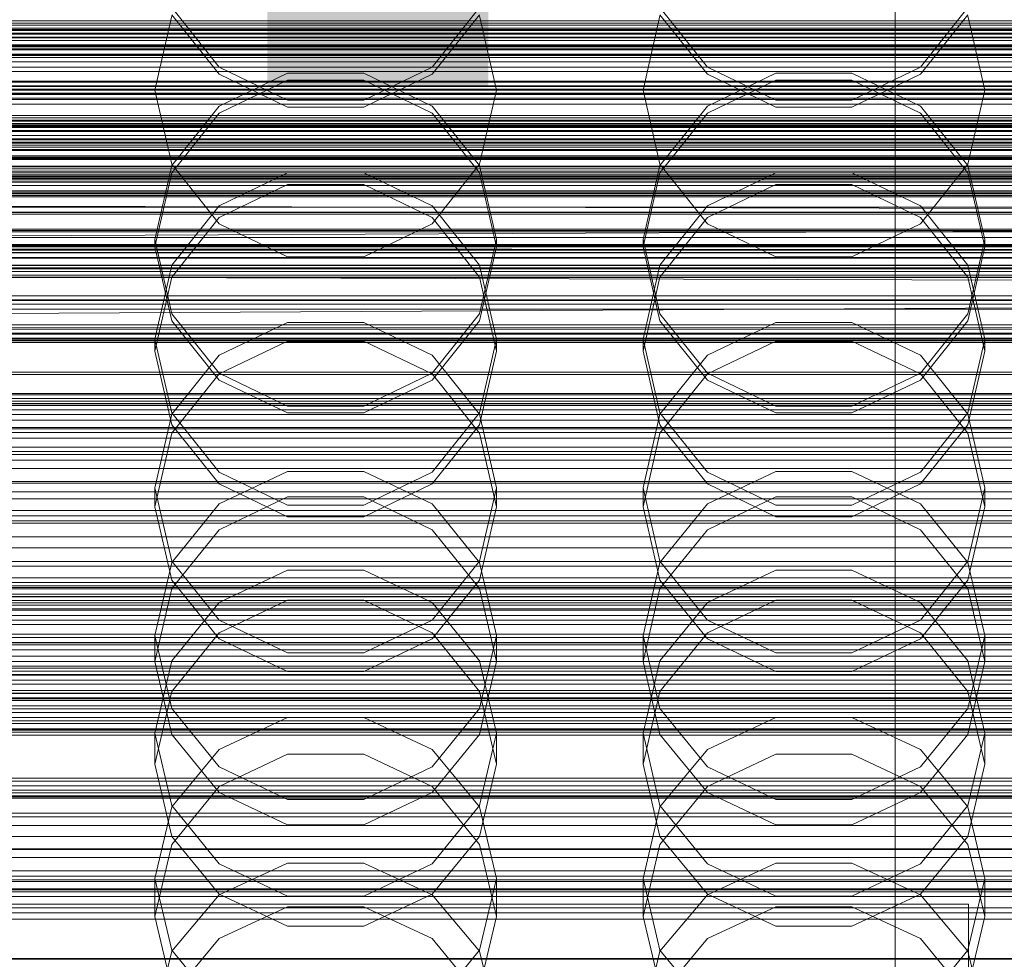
# Model space of a CAD drawing. Header units: millimetres. Extents: x -3490 to 61924, y -72580 to 6847.
# Tile 205 of 256: x -108 to 13, y -34382 to -34266. Entities that reach past the tile are written whole.
import ezdxf

# ---------------------------------------------------------------- set-up
doc = ezdxf.new("R2010")
doc.units = ezdxf.units.MM
for name, color, linetype, lineweight in [('COTAS_O', 1, 'Continuous', 0), ('COTAS_P', 1, 'Continuous', 0), ('frontal_briquetadora', 7, 'Continuous', 0), ('frontal_C01', 7, 'Continuous', 0), ('frontal_C02', 7, 'Continuous', 0), ('frontal_C03', 7, 'Continuous', 0), ('frontal_mezcladora', 7, 'Continuous', 0), ('frontal_secador', 7, 'Continuous', 0), ('frontal_tolva', 7, 'Continuous', 0)]:
    doc.layers.add(name, color=color, linetype=linetype, lineweight=lineweight)
doc.dimstyles.new('R19_100', dxfattribs={"dimtxt": 250, "dimasz": 150, "dimexe": 150, "dimexo": 80, "dimgap": 100, "dimtad": 1, "dimtih": 1, "dimtoh": 1, "dimdsep": 46, "dimcen": 0.09, "dimadec": 0, "dimazin": 0, "dimtfac": 1, "dimtdec": 4, "dimtofl": 0, "dimtmove": 0, "dimatfit": 3, "dimfxl": 1, "dimtolj": 1, "dimtzin": 0, "dimarcsym": 0})

# ---------------------------------------------------------------- blocks, each defined once
blk = doc.blocks.new('DIM_R29_52')
at = {"layer": 'COTAS_P'}
for p, q in [((-1750, -34600), (-1600, -34555)), ((2600, -34600), (2450, -34555)), ((-1750, -35500), (-1750, -34600)), ((-1750, -34600), (2600, -34600)), ((-1750, -34600), (-1600, -34645)), ((2600, -34600), (2450, -34645)), ((2600, -35500), (2600, -34600))]:
    blk.add_line(p, q, dxfattribs=at)
blk.add_text('4350 P', height=250, dxfattribs=at).set_placement((425, -34500))
blk = doc.blocks.new('DIM_R29_57')
at = {"layer": 'COTAS_O'}
for p, q in [((-1725, -33700), (-1575, -33655)), ((1725, -33700), (1575, -33655)), ((-1725, -34400), (-1725, -33700)), ((-1725, -33700), (1725, -33700)), ((-1725, -33700), (-1575, -33745)), ((1725, -33700), (1575, -33745)), ((1725, -34400), (1725, -33700))]:
    blk.add_line(p, q, dxfattribs=at)
blk.add_text('3450 O', height=250, dxfattribs=at).set_placement((0, -33600))
blk = doc.blocks.new('DIM_R29_58')
at = {"layer": 'COTAS_P'}
for p, q in [((-150, -32300), (550, -32300)), ((550, -32300), (505, -32450)), ((550, -34900), (550, -32300)), ((550, -32300), (595, -32450)), ((550, -34900), (505, -34750)), ((550, -34900), (595, -34750)), ((-150, -34900), (550, -34900))]:
    blk.add_line(p, q, dxfattribs=at)
blk.add_text('2600 P', height=250, rotation=90, dxfattribs=at).set_placement((450, -33600))
blk = doc.blocks.new('DIM_R29_60')
at = {"layer": 'COTAS_O'}
for p, q in [((-650, -33700), (50, -33700)), ((50, -33700), (5, -33850)), ((50, -34900), (50, -33700)), ((50, -33700), (95, -33850)), ((50, -34900), (5, -34750)), ((50, -34900), (95, -34750)), ((-650, -34900), (50, -34900))]:
    blk.add_line(p, q, dxfattribs=at)
blk.add_text('1200 O', height=250, rotation=90, dxfattribs=at).set_placement((-50, -34300))
blk = doc.blocks.new('DIM_R29_61')
at = {"layer": 'COTAS_O'}
for p, q in [((-650, -34200), (-500, -34155)), ((650, -34200), (500, -34155)), ((-650, -34900), (-650, -34200)), ((-650, -34200), (650, -34200)), ((-650, -34200), (-500, -34245)), ((650, -34200), (500, -34245)), ((650, -34900), (650, -34200))]:
    blk.add_line(p, q, dxfattribs=at)
blk.add_text('1300 O', height=250, dxfattribs=at).set_placement((0, -34100))
blk = doc.blocks.new('DIM_R29_66')
at = {"layer": 'COTAS_P'}
for p, q in [((-305, -34680), (395, -34680)), ((395, -34680), (350, -34830)), ((395, -36000), (395, -34680)), ((395, -34680), (440, -34830)), ((395, -36000), (350, -35850)), ((395, -36000), (440, -35850)), ((-305, -36000), (395, -36000))]:
    blk.add_line(p, q, dxfattribs=at)
blk.add_text('1320 P', height=250, rotation=90, dxfattribs=at).set_placement((295, -35340))

msp = doc.modelspace()

# ---------------------------------------------------------------- linework, layer by layer
at = {"layer": 'frontal_briquetadora'}
for p, q in [((-88.92, -34264.86), (-83.094, -34272.168)), ((-56.906, -34272.168), (-51.08, -34264.86)), ((-28.92, -34264.86), (-23.094, -34272.168)), ((3.094, -34272.168), (8.92, -34264.86)), ((-88.92, -34265.888), (-91, -34275)), ((-83.093, -34273.035), (-88.92, -34265.737)), ((-51.08, -34265.737), (-56.907, -34273.035)), ((-49, -34275), (-51.08, -34265.888)), ((-28.92, -34265.888), (-31, -34275)), ((-23.093, -34273.035), (-28.92, -34265.737)), ((8.92, -34265.737), (3.093, -34273.035)), ((11, -34275), (8.92, -34265.888)), ((200, -34268.884), (-160, -34268.884)), ((-83.094, -34272.168), (-74.674, -34276.228)), ((-65.326, -34276.228), (-56.906, -34272.168)), ((-23.094, -34272.168), (-14.674, -34276.228)), ((-5.326, -34276.228), (3.094, -34272.168)), ((-74.673, -34272.915), (-83.093, -34276.965)), ((-74.673, -34277.085), (-83.093, -34273.035)), ((-65.327, -34272.915), (-74.673, -34272.915)), ((-56.907, -34276.965), (-65.327, -34272.915)), ((-56.907, -34273.035), (-65.327, -34277.085)), ((-14.673, -34272.915), (-23.093, -34276.965)), ((-14.673, -34277.085), (-23.093, -34273.035)), ((-5.327, -34272.915), (-14.673, -34272.915)), ((3.093, -34276.965), (-5.327, -34272.915)), ((3.093, -34273.035), (-5.327, -34277.085)), ((-83.094, -34277.832), (-74.674, -34273.772)), ((-74.674, -34273.772), (-65.326, -34273.772)), ((-65.326, -34273.772), (-56.906, -34277.832)), ((-23.094, -34277.832), (-14.674, -34273.772)), ((-14.674, -34273.772), (-5.326, -34273.772)), ((-5.326, -34273.772), (3.094, -34277.832)), ((200, -34275), (-160, -34275)), ((-91, -34275), (-109, -34275)), ((-88.92, -34284.112), (-91, -34275)), ((-49, -34275), (-51.08, -34284.112)), ((-31, -34275), (-49, -34275)), ((-28.92, -34284.112), (-31, -34275)), ((11, -34275), (8.92, -34284.112)), ((29, -34275), (11, -34275)), ((-83.093, -34276.965), (-88.92, -34284.263)), ((-74.674, -34276.228), (-65.326, -34276.228)), ((-65.327, -34277.085), (-74.673, -34277.085)), ((-51.08, -34284.263), (-56.907, -34276.965)), ((-23.093, -34276.965), (-28.92, -34284.263)), ((-14.674, -34276.228), (-5.326, -34276.228)), ((-5.327, -34277.085), (-14.673, -34277.085)), ((8.92, -34284.263), (3.093, -34276.965)), ((-88.92, -34285.14), (-83.094, -34277.832)), ((-56.906, -34277.832), (-51.08, -34285.14)), ((-28.92, -34285.14), (-23.094, -34277.832)), ((3.094, -34277.832), (8.92, -34285.14)), ((200, -34281.116), (-160, -34281.116)), ((-88.92, -34284.263), (-91, -34293.364)), ((-83.094, -34291.418), (-88.92, -34284.112)), ((-51.08, -34284.112), (-56.906, -34291.418)), ((-49, -34293.364), (-51.08, -34284.263)), ((-28.92, -34284.263), (-31, -34293.364)), ((-23.094, -34291.418), (-28.92, -34284.112)), ((8.92, -34284.112), (3.094, -34291.418)), ((11, -34293.364), (8.92, -34284.263)), ((-160, -34284.973), (200, -34284.973)), ((-91, -34294.247), (-88.92, -34285.14)), ((-83.093, -34289.221), (-74.673, -34285.179)), ((-74.673, -34285.179), (-65.327, -34285.179)), ((-65.327, -34285.179), (-56.907, -34289.221)), ((-51.08, -34285.14), (-49, -34294.247)), ((-31, -34294.247), (-28.92, -34285.14)), ((-23.093, -34289.221), (-14.673, -34285.179)), ((-14.673, -34285.179), (-5.327, -34285.179)), ((-5.327, -34285.179), (3.093, -34289.221)), ((8.92, -34285.14), (11, -34294.247)), ((-74.674, -34286.607), (-83.094, -34290.664)), ((-65.326, -34286.607), (-74.674, -34286.607)), ((-56.906, -34290.664), (-65.326, -34286.607)), ((-14.674, -34286.607), (-23.094, -34290.664)), ((-5.326, -34286.607), (-14.674, -34286.607)), ((3.094, -34290.664), (-5.326, -34286.607)), ((-160, -34289.389), (200, -34289.389)), ((-88.92, -34296.503), (-83.093, -34289.221)), ((-56.907, -34289.221), (-51.08, -34296.503)), ((-28.92, -34296.503), (-23.093, -34289.221)), ((3.093, -34289.221), (8.92, -34296.503)), ((-83.094, -34290.664), (-88.92, -34297.965)), ((-74.674, -34295.473), (-83.094, -34291.418)), ((-56.906, -34291.418), (-65.326, -34295.473)), ((-51.08, -34297.964), (-56.906, -34290.664)), ((-23.094, -34290.664), (-28.92, -34297.965)), ((-14.674, -34295.473), (-23.094, -34291.418)), ((3.094, -34291.418), (-5.326, -34295.473)), ((8.92, -34297.964), (3.094, -34290.664)), ((-91, -34293.364), (-91, -34294.247)), ((-91, -34293.364), (-88.92, -34302.464)), ((-51.08, -34302.464), (-49, -34293.364)), ((-49, -34293.364), (-49, -34294.247)), ((-31, -34293.364), (-31, -34294.247)), ((-31, -34293.364), (-28.92, -34302.464)), ((8.92, -34302.464), (11, -34293.364)), ((11, -34293.364), (11, -34294.247)), ((-91, -34294.247), (-109, -34294.247)), ((-88.92, -34303.343), (-91, -34294.247)), ((-49, -34294.247), (-51.08, -34303.343)), ((-31, -34294.247), (-49, -34294.247)), ((-28.92, -34303.343), (-31, -34294.247)), ((11, -34294.247), (8.92, -34303.343)), ((29, -34294.247), (11, -34294.247)), ((-91, -34305.584), (-88.92, -34296.503)), ((-65.326, -34295.473), (-74.674, -34295.473)), ((-51.08, -34296.503), (-49, -34305.584)), ((-31, -34305.584), (-28.92, -34296.503)), ((-5.326, -34295.473), (-14.674, -34295.473)), ((8.92, -34296.503), (11, -34305.584)), ((-88.92, -34297.965), (-91, -34307.055)), ((-49, -34307.055), (-51.08, -34297.964)), ((-28.92, -34297.965), (-31, -34307.055)), ((11, -34307.055), (8.92, -34297.964)), ((-88.92, -34302.464), (-83.093, -34309.762)), ((-56.907, -34309.762), (-51.08, -34302.464)), ((-28.92, -34302.464), (-23.093, -34309.762)), ((3.093, -34309.762), (8.92, -34302.464)), ((-83.094, -34310.629), (-88.92, -34303.343)), ((-83.093, -34307.571), (-74.673, -34303.551)), ((-74.673, -34303.551), (-65.327, -34303.551)), ((-65.327, -34303.551), (-56.907, -34307.571)), ((-51.08, -34303.343), (-56.906, -34310.629)), ((-23.094, -34310.629), (-28.92, -34303.343)), ((-23.093, -34307.571), (-14.673, -34303.551)), ((-14.673, -34303.551), (-5.327, -34303.551)), ((-5.327, -34303.551), (3.093, -34307.571)), ((8.92, -34303.343), (3.094, -34310.629)), ((-91, -34305.584), (-91, -34307.055)), ((-88.92, -34314.665), (-91, -34305.584)), ((-74.674, -34305.831), (-83.094, -34309.876)), ((-65.326, -34305.831), (-74.674, -34305.831)), ((-56.906, -34309.876), (-65.326, -34305.831)), ((-49, -34305.584), (-51.08, -34314.665)), ((-49, -34305.584), (-49, -34307.055)), ((-31, -34305.584), (-31, -34307.055)), ((-28.92, -34314.665), (-31, -34305.584)), ((-14.674, -34305.831), (-23.094, -34309.876)), ((-5.326, -34305.831), (-14.674, -34305.831)), ((3.094, -34309.876), (-5.326, -34305.831)), ((11, -34305.584), (8.92, -34314.665)), ((11, -34305.584), (11, -34307.055)), ((-91, -34307.055), (-88.92, -34316.128)), ((-51.08, -34316.128), (-49, -34307.055)), ((-31, -34307.055), (-28.92, -34316.128)), ((8.92, -34316.128), (11, -34307.055)), ((-88.92, -34314.816), (-83.093, -34307.571)), ((-56.907, -34307.571), (-51.08, -34314.816)), ((-28.92, -34314.816), (-23.093, -34307.571)), ((3.093, -34307.571), (8.92, -34314.816)), ((-83.094, -34309.876), (-88.92, -34317.151)), ((-83.093, -34309.762), (-74.673, -34313.812)), ((-65.327, -34313.812), (-56.907, -34309.762)), ((-51.08, -34317.151), (-56.906, -34309.876)), ((-23.094, -34309.876), (-28.92, -34317.151)), ((-23.093, -34309.762), (-14.673, -34313.812)), ((-5.327, -34313.812), (3.093, -34309.762)), ((8.92, -34317.151), (3.094, -34309.876)), ((-74.674, -34314.669), (-83.094, -34310.629)), ((-56.906, -34310.629), (-65.326, -34314.669)), ((-14.674, -34314.669), (-23.094, -34310.629)), ((3.094, -34310.629), (-5.326, -34314.669)), ((-83.093, -34321.948), (-88.92, -34314.665)), ((-65.326, -34314.669), (-74.674, -34314.669)), ((-74.673, -34313.812), (-65.327, -34313.812)), ((-51.08, -34314.665), (-56.907, -34321.948)), ((-23.093, -34321.948), (-28.92, -34314.665)), ((-5.326, -34314.669), (-14.674, -34314.669)), ((-14.673, -34313.812), (-5.327, -34313.812)), ((8.92, -34314.665), (3.093, -34321.948)), ((-91, -34323.849), (-88.92, -34314.816)), ((-51.08, -34314.816), (-49, -34323.849)), ((-31, -34323.849), (-28.92, -34314.816)), ((8.92, -34314.816), (11, -34323.849)), ((-88.92, -34317.151), (-91, -34326.199)), ((-88.92, -34316.128), (-83.094, -34323.39)), ((-56.906, -34323.39), (-51.08, -34316.128)), ((-49, -34326.199), (-51.08, -34317.151)), ((-28.92, -34317.151), (-31, -34326.199)), ((-28.92, -34316.128), (-23.094, -34323.39)), ((3.094, -34323.39), (8.92, -34316.128)), ((11, -34326.199), (8.92, -34317.151)), ((-74.673, -34321.854), (-83.093, -34325.844)), ((-74.673, -34325.989), (-83.093, -34321.948)), ((-65.327, -34321.854), (-74.673, -34321.854)), ((-56.907, -34325.844), (-65.327, -34321.854)), ((-56.907, -34321.948), (-65.327, -34325.989)), ((-14.673, -34321.854), (-23.093, -34325.844)), ((-14.673, -34325.989), (-23.093, -34321.948)), ((-5.327, -34321.854), (-14.673, -34321.854)), ((3.093, -34325.844), (-5.327, -34321.854)), ((3.093, -34321.948), (-5.327, -34325.989)), ((-91, -34323.849), (-91, -34326.199)), ((-91, -34323.849), (-88.92, -34332.883)), ((-83.094, -34323.39), (-74.674, -34327.416)), ((-65.326, -34327.416), (-56.906, -34323.39)), ((-51.08, -34332.883), (-49, -34323.849)), ((-49, -34323.849), (-49, -34326.199)), ((-31, -34323.849), (-31, -34326.199)), ((-31, -34323.849), (-28.92, -34332.883)), ((-23.094, -34323.39), (-14.674, -34327.416)), ((-5.326, -34327.416), (3.094, -34323.39)), ((8.92, -34332.883), (11, -34323.849)), ((11, -34323.849), (11, -34326.199)), ((-83.094, -34329.005), (-74.674, -34324.981)), ((-74.674, -34324.981), (-65.326, -34324.981)), ((-65.326, -34324.981), (-56.906, -34329.005)), ((-23.094, -34329.005), (-14.674, -34324.981)), ((-14.674, -34324.981), (-5.326, -34324.981)), ((-5.326, -34324.981), (3.094, -34329.005)), ((-88.92, -34335.219), (-91, -34326.199)), ((-83.093, -34325.844), (-88.92, -34333.033)), ((-65.327, -34325.989), (-74.673, -34325.989)), ((-51.08, -34333.033), (-56.907, -34325.844)), ((-49, -34326.199), (-51.08, -34335.22)), ((-28.92, -34335.219), (-31, -34326.199)), ((-23.093, -34325.844), (-28.92, -34333.033)), ((-5.327, -34325.989), (-14.673, -34325.989)), ((8.92, -34333.033), (3.093, -34325.844)), ((11, -34326.199), (8.92, -34335.22)), ((-74.674, -34327.416), (-65.326, -34327.416)), ((-14.674, -34327.416), (-5.326, -34327.416)), ((-88.92, -34336.235), (-83.094, -34329.005)), ((-56.906, -34329.005), (-51.08, -34336.235)), ((-28.92, -34336.235), (-23.094, -34329.005)), ((3.094, -34329.005), (8.92, -34336.235)), ((-88.92, -34332.883), (-83.093, -34340.127)), ((-56.907, -34340.127), (-51.08, -34332.883)), ((-28.92, -34332.883), (-23.093, -34340.127)), ((3.093, -34340.127), (8.92, -34332.883)), ((-88.92, -34333.033), (-91, -34341.997)), ((-83.093, -34337.96), (-74.673, -34333.996)), ((-74.673, -34333.996), (-65.327, -34333.996)), ((-65.327, -34333.996), (-56.907, -34337.96)), ((-49, -34341.997), (-51.08, -34333.033)), ((-28.92, -34333.033), (-31, -34341.997)), ((-23.093, -34337.96), (-14.673, -34333.996)), ((-14.673, -34333.996), (-5.327, -34333.996)), ((-5.327, -34333.996), (3.093, -34337.96)), ((11, -34341.997), (8.92, -34333.033)), ((-83.094, -34342.432), (-88.92, -34335.219)), ((-51.08, -34335.22), (-56.906, -34342.432)), ((-23.094, -34342.432), (-28.92, -34335.219)), ((8.92, -34335.22), (3.094, -34342.432)), ((-91, -34345.219), (-88.92, -34336.235)), ((-51.08, -34336.235), (-49, -34345.219)), ((-31, -34345.219), (-28.92, -34336.235)), ((8.92, -34336.235), (11, -34345.219)), ((-74.674, -34337.684), (-83.094, -34341.688)), ((-65.326, -34337.684), (-74.674, -34337.684)), ((-56.906, -34341.688), (-65.326, -34337.684)), ((-14.674, -34337.684), (-23.094, -34341.688)), ((-5.326, -34337.684), (-14.674, -34337.684)), ((3.094, -34341.688), (-5.326, -34337.684)), ((-88.92, -34345.102), (-83.093, -34337.96)), ((-56.907, -34337.96), (-51.08, -34345.102)), ((-28.92, -34345.102), (-23.093, -34337.96)), ((3.093, -34337.96), (8.92, -34345.102)), ((-83.093, -34340.127), (-74.673, -34344.148)), ((-65.327, -34344.148), (-56.907, -34340.127)), ((-23.093, -34340.127), (-14.673, -34344.148)), ((-5.327, -34344.148), (3.093, -34340.127)), ((-91, -34341.997), (-91, -34345.219)), ((-91, -34341.997), (-88.92, -34350.961)), ((-83.094, -34341.688), (-88.92, -34348.879)), ((-74.674, -34346.427), (-83.094, -34342.432)), ((-56.906, -34342.432), (-65.326, -34346.427)), ((-51.08, -34348.879), (-56.906, -34341.688)), ((-51.08, -34350.961), (-49, -34341.997)), ((-49, -34341.997), (-49, -34345.219)), ((-31, -34341.997), (-31, -34345.219)), ((-31, -34341.997), (-28.92, -34350.961)), ((-23.094, -34341.688), (-28.92, -34348.879)), ((-14.674, -34346.427), (-23.094, -34342.432)), ((3.094, -34342.432), (-5.326, -34346.427)), ((8.92, -34348.879), (3.094, -34341.688)), ((8.92, -34350.961), (11, -34341.997)), ((11, -34341.997), (11, -34345.219)), ((-74.673, -34344.148), (-65.327, -34344.148)), ((-14.673, -34344.148), (-5.327, -34344.148)), ((-91, -34354.008), (-88.92, -34345.102)), ((-88.92, -34354.166), (-91, -34345.219)), ((-51.08, -34345.102), (-49, -34354.008)), ((-49, -34345.219), (-51.08, -34354.166)), ((-31, -34354.008), (-28.92, -34345.102)), ((-28.92, -34354.166), (-31, -34345.219)), ((8.92, -34345.102), (11, -34354.008)), ((11, -34345.219), (8.92, -34354.166)), ((-65.326, -34346.427), (-74.674, -34346.427)), ((-5.326, -34346.427), (-14.674, -34346.427)), ((-88.92, -34348.879), (-91, -34357.809)), ((-49, -34357.809), (-51.08, -34348.879)), ((-28.92, -34348.879), (-31, -34357.809)), ((11, -34357.809), (8.92, -34348.879)), ((-88.92, -34350.961), (-83.093, -34358.15)), ((-56.907, -34358.15), (-51.08, -34350.961)), ((-28.92, -34350.961), (-23.093, -34358.15)), ((3.093, -34358.15), (8.92, -34350.961)), ((-83.093, -34356.004), (-74.673, -34352.087)), ((-74.673, -34352.087), (-65.327, -34352.087)), ((-65.327, -34352.087), (-56.907, -34356.004)), ((-23.093, -34356.004), (-14.673, -34352.087)), ((-14.673, -34352.087), (-5.327, -34352.087)), ((-5.327, -34352.087), (3.093, -34356.004)), ((-91, -34354.008), (-91, -34357.809)), ((-88.92, -34362.915), (-91, -34354.008)), ((-83.094, -34361.311), (-88.92, -34354.166)), ((-51.08, -34354.166), (-56.906, -34361.311)), ((-49, -34354.008), (-51.08, -34362.915)), ((-49, -34354.008), (-49, -34357.809)), ((-31, -34354.008), (-31, -34357.809)), ((-28.92, -34362.915), (-31, -34354.008)), ((-23.094, -34361.311), (-28.92, -34354.166)), ((8.92, -34354.166), (3.094, -34361.311)), ((11, -34354.008), (8.92, -34362.915)), ((11, -34354.008), (11, -34357.809)), ((-88.92, -34363.062), (-83.093, -34356.004)), ((-74.674, -34356.608), (-83.094, -34360.574)), ((-65.326, -34356.608), (-74.674, -34356.608)), ((-56.906, -34360.574), (-65.326, -34356.608)), ((-56.907, -34356.004), (-51.08, -34363.062)), ((-28.92, -34363.062), (-23.093, -34356.004)), ((-14.674, -34356.608), (-23.094, -34360.574)), ((-5.326, -34356.608), (-14.674, -34356.608)), ((3.094, -34360.574), (-5.326, -34356.608)), ((3.093, -34356.004), (8.92, -34363.062)), ((-91, -34357.809), (-88.92, -34366.693)), ((-83.093, -34358.15), (-74.673, -34362.14)), ((-65.327, -34362.14), (-56.907, -34358.15)), ((-51.08, -34366.693), (-49, -34357.809)), ((-31, -34357.809), (-28.92, -34366.693)), ((-23.093, -34358.15), (-14.673, -34362.14)), ((-5.327, -34362.14), (3.093, -34358.15)), ((8.92, -34366.693), (11, -34357.809)), ((-83.094, -34360.574), (-88.92, -34367.693)), ((-51.08, -34367.692), (-56.906, -34360.574)), ((-23.094, -34360.574), (-28.92, -34367.693)), ((8.92, -34367.692), (3.094, -34360.574)), ((-74.674, -34365.266), (-83.094, -34361.311)), ((-56.906, -34361.311), (-65.326, -34365.266)), ((-14.674, -34365.266), (-23.094, -34361.311)), ((3.094, -34361.311), (-5.326, -34365.266)), ((-91, -34371.863), (-88.92, -34363.062)), ((-83.093, -34370.057), (-88.92, -34362.915)), ((-74.673, -34362.14), (-65.327, -34362.14)), ((-51.08, -34362.915), (-56.907, -34370.057)), ((-51.08, -34363.062), (-49, -34371.863)), ((-31, -34371.863), (-28.92, -34363.062)), ((-23.093, -34370.057), (-28.92, -34362.915)), ((-14.673, -34362.14), (-5.327, -34362.14)), ((8.92, -34362.915), (3.093, -34370.057)), ((8.92, -34363.062), (11, -34371.863)), ((-65.326, -34365.266), (-74.674, -34365.266)), ((-5.326, -34365.266), (-14.674, -34365.266)), ((-88.92, -34366.693), (-83.094, -34373.784)), ((-56.906, -34373.784), (-51.08, -34366.693)), ((-28.92, -34366.693), (-23.094, -34373.784)), ((3.094, -34373.784), (8.92, -34366.693)), ((-88.92, -34367.693), (-91, -34376.522)), ((-49, -34376.522), (-51.08, -34367.692)), ((-28.92, -34367.693), (-31, -34376.522)), ((11, -34376.522), (8.92, -34367.692)), ((-74.673, -34369.992), (-83.093, -34373.853)), ((-74.673, -34374.021), (-83.093, -34370.057)), ((-65.327, -34369.992), (-74.673, -34369.992)), ((-56.907, -34373.853), (-65.327, -34369.992)), ((-56.907, -34370.057), (-65.327, -34374.021)), ((-14.673, -34369.992), (-23.093, -34373.853)), ((-14.673, -34374.021), (-23.093, -34370.057)), ((-5.327, -34369.992), (-14.673, -34369.992)), ((3.093, -34373.853), (-5.327, -34369.992)), ((3.093, -34370.057), (-5.327, -34374.021)), ((-91, -34371.863), (-91, -34376.522)), ((-91, -34371.863), (-88.92, -34380.664)), ((-51.08, -34380.664), (-49, -34371.863)), ((-49, -34371.863), (-49, -34376.522)), ((-31, -34371.863), (-31, -34376.522)), ((-31, -34371.863), (-28.92, -34380.664)), ((8.92, -34380.664), (11, -34371.863)), ((11, -34371.863), (11, -34376.522)), ((-83.093, -34373.853), (-88.92, -34380.809)), ((-83.094, -34373.784), (-74.674, -34377.708)), ((-65.327, -34374.021), (-74.673, -34374.021)), ((-65.326, -34377.708), (-56.906, -34373.784)), ((-51.08, -34380.809), (-56.907, -34373.853)), ((-23.093, -34373.853), (-28.92, -34380.809)), ((-23.094, -34373.784), (-14.674, -34377.708)), ((-5.327, -34374.021), (-14.673, -34374.021)), ((-5.326, -34377.708), (3.094, -34373.784)), ((8.92, -34380.809), (3.093, -34373.853)), ((-83.094, -34379.254), (-74.674, -34375.335)), ((-74.674, -34375.335), (-65.326, -34375.335)), ((-65.326, -34375.335), (-56.906, -34379.254)), ((-23.094, -34379.254), (-14.674, -34375.335)), ((-14.674, -34375.335), (-5.326, -34375.335)), ((-5.326, -34375.335), (3.094, -34379.254)), ((-88.92, -34385.296), (-91, -34376.522)), ((-74.674, -34377.708), (-65.326, -34377.708)), ((-49, -34376.522), (-51.08, -34385.296)), ((-28.92, -34385.296), (-31, -34376.522)), ((-14.674, -34377.708), (-5.326, -34377.708)), ((11, -34376.522), (8.92, -34385.296)), ((-88.92, -34386.283), (-83.094, -34379.254)), ((-56.906, -34379.254), (-51.08, -34386.283)), ((-28.92, -34386.283), (-23.094, -34379.254)), ((3.094, -34379.254), (8.92, -34386.283)), ((-88.92, -34380.809), (-91, -34389.484)), ((-88.92, -34380.664), (-83.093, -34387.722)), ((-56.907, -34387.722), (-51.08, -34380.664)), ((-49, -34389.484), (-51.08, -34380.809)), ((-28.92, -34380.809), (-31, -34389.484)), ((-28.92, -34380.664), (-23.093, -34387.722)), ((3.093, -34387.722), (8.92, -34380.664)), ((11, -34389.484), (8.92, -34380.809))]:
    msp.add_line(p, q, dxfattribs=at)
at = {"layer": 'frontal_C01'}
for p, q in [((0, -34520.192), (0, -34257.579)), ((0, -34263.359), (0, -34525.972)), ((-130, -34269.658), (130, -34269.658)), ((-130, -34270.06), (130, -34270.06)), ((-130, -34274.873), (130, -34274.873)), ((-130, -34275.366), (130, -34275.366)), ((-148, -34278.819), (148, -34278.819)), ((-148, -34279.1), (148, -34279.1)), ((-148, -34279.152), (148, -34279.152)), ((-148, -34279.974), (148, -34279.974)), ((-148, -34280.075), (148, -34280.075)), ((-148, -34281.384), (148, -34281.384)), ((-148, -34281.526), (148, -34281.526)), ((130, -34280.97), (-130, -34280.97)), ((-130, -34281.52), (130, -34281.52)), ((-148, -34283.232), (148, -34283.232)), ((-148, -34283.406), (148, -34283.406)), ((148, -34285.392), (-148, -34285.392)), ((-148, -34285.587), (148, -34285.587)), ((-148, -34287.718), (148, -34287.718)), ((-148, -34287.919), (148, -34287.919)), ((-130, -34287.534), (130, -34287.534)), ((-130, -34288.103), (130, -34288.103)), ((-148, -34290.05), (148, -34290.05)), ((-148, -34290.245), (148, -34290.245)), ((-148, -34292.231), (148, -34292.231)), ((-148, -34292.405), (148, -34292.405)), ((-148, -34294.111), (148, -34294.111)), ((-130, -34294.117), (130, -34294.117)), ((-148, -34294.253), (148, -34294.253)), ((-130, -34294.667), (130, -34294.667)), ((-148, -34295.562), (148, -34295.562)), ((-148, -34295.663), (148, -34295.663)), ((-148, -34296.485), (148, -34296.485)), ((-148, -34296.537), (148, -34296.537)), ((-148, -34296.818), (148, -34296.818)), ((-130, -34300.271), (130, -34300.271)), ((-130, -34300.764), (130, -34300.764)), ((-130, -34305.577), (130, -34305.577)), ((-130, -34305.979), (130, -34305.979)), ((-130, -34309.672), (130, -34309.672)), ((-130, -34309.956), (130, -34309.956)), ((-130, -34312.278), (130, -34312.278)), ((-130, -34312.425), (130, -34312.425)), ((-130, -34313.217), (130, -34313.217)), ((-450, -34337.218), (450, -34337.218)), ((450, -34348.002), (-450, -34348.002)), ((-425, -34347.993), (425, -34347.993)), ((425, -34359.548), (-425, -34359.548)), ((425, -34361.689), (-425, -34361.689)), ((450, -34370.922), (-450, -34370.922)), ((-425, -34373.245), (425, -34373.245)), ((-450, -34381.706), (450, -34381.706))]:
    msp.add_line(p, q, dxfattribs=at)
at = {"layer": 'frontal_C02'}
for p, q in [((0, -34521.432), (0, -34230.937)), ((0, -34236.667), (0, -34527.162)), ((450, -34267.581), (-450, -34267.581)), ((-148, -34267.012), (148, -34267.012)), ((-148, -34267.532), (148, -34267.532)), ((-130, -34266.48), (130, -34266.48)), ((-148, -34268.517), (148, -34268.517)), ((-130, -34268.484), (130, -34268.484)), ((-148, -34268.885), (148, -34268.885)), ((-148, -34269.504), (148, -34269.504)), ((-148, -34269.694), (148, -34269.694)), ((-148, -34269.906), (148, -34269.906)), ((-130, -34272.704), (130, -34272.704)), ((-130, -34274.501), (130, -34274.501)), ((-130, -34278.125), (130, -34278.125)), ((-450, -34279.503), (450, -34279.503)), ((-130, -34279.592), (130, -34279.592)), ((-130, -34282.373), (130, -34282.373)), ((-130, -34283.41), (130, -34283.41)), ((-130, -34285.159), (130, -34285.159)), ((-130, -34285.696), (130, -34285.696)), ((-130, -34286.292), (130, -34286.292)), ((-425, -34319.779), (425, -34319.779)), ((425, -34331.234), (-425, -34331.234)), ((425, -34334.92), (-425, -34334.92)), ((-425, -34346.375), (425, -34346.375))]:
    msp.add_line(p, q, dxfattribs=at)
at = {"layer": 'frontal_C03'}
for p, q in [((-1500, -34266.757), (1500, -34266.757)), ((-1500, -34268.12), (1500, -34268.12)), ((-1500, -34268.569), (1500, -34268.569)), ((-1250, -34267.689), (1250, -34267.689)), ((-1500, -34269.615), (1500, -34269.615)), ((-1500, -34269.933), (1500, -34269.933)), ((-1250, -34269.42), (1250, -34269.42)), ((-1500, -34270.59), (1500, -34270.59)), ((-1500, -34270.754), (1500, -34270.754)), ((-1500, -34270.979), (1500, -34270.979)), ((1250, -34270.635), (-1250, -34270.635)), ((1250, -34271.516), (-1250, -34271.516)), ((1250, -34272.17), (-1250, -34272.17)), ((-1250, -34273.9), (1250, -34273.9)), ((1250, -34274.477), (-1250, -34274.477)), ((-1250, -34275.453), (1250, -34275.453)), ((-1250, -34275.534), (1250, -34275.534)), ((1250, -34278.387), (-1250, -34278.387)), ((-1250, -34279.3), (1250, -34279.3)), ((1250, -34279.444), (-1250, -34279.444)), ((-1250, -34280.567), (1250, -34280.567)), ((1250, -34281.751), (-1250, -34281.751)), ((1250, -34282.405), (-1250, -34282.405)), ((1250, -34283.286), (-1250, -34283.286)), ((-1250, -34283.52), (1250, -34283.52)), ((-1250, -34284.416), (1250, -34284.416)), ((-1250, -34286.272), (1250, -34286.272)), ((-1250, -34286.736), (1250, -34286.736)), ((-1250, -34287.369), (1250, -34287.369)), ((1250, -34293.092), (-1250, -34293.092)), ((1250, -34293.974), (-1250, -34293.974)), ((1250, -34294.627), (-1250, -34294.627)), ((1250, -34296.935), (-1250, -34296.935)), ((-1250, -34297.992), (1250, -34297.992)), ((1250, -34300.844), (-1250, -34300.844)), ((1250, -34301.902), (-1250, -34301.902)), ((1250, -34304.209), (-1250, -34304.209)), ((1250, -34304.862), (-1250, -34304.862)), ((1250, -34305.744), (-1250, -34305.744)), ((-1250, -34312.901), (1250, -34312.901)), ((-1250, -34313.698), (1250, -34313.698)), ((-1250, -34314.283), (1250, -34314.283)), ((1250, -34315.55), (-1250, -34315.55)), ((1250, -34316.431), (-1250, -34316.431)), ((-1250, -34316.621), (1250, -34316.621)), ((1250, -34317.085), (-1250, -34317.085)), ((-1250, -34317.75), (1250, -34317.75)), ((1250, -34319.392), (-1250, -34319.392)), ((-1250, -34320.45), (1250, -34320.45)), ((-1250, -34321.469), (1250, -34321.469)), ((-1250, -34323.066), (1250, -34323.066)), ((1250, -34323.302), (-1250, -34323.302)), ((1250, -34324.359), (-1250, -34324.359)), ((1250, -34326.667), (-1250, -34326.667)), ((1250, -34327.32), (-1250, -34327.32)), ((-1250, -34327.913), (1250, -34327.913)), ((1250, -34328.201), (-1250, -34328.201)), ((-1250, -34329.869), (1250, -34329.869)), ((-1268, -34335.887), (1268, -34335.887)), ((-1268, -34336.111), (1268, -34336.111)), ((-1268, -34336.275), (1268, -34336.275)), ((-1250, -34335.513), (1250, -34335.513)), ((-1268, -34336.933), (1268, -34336.933)), ((-1268, -34337.25), (1268, -34337.25)), ((1250, -34337.695), (-1250, -34337.695)), ((-1268, -34338.296), (1268, -34338.296)), ((-1268, -34338.746), (1268, -34338.746)), ((1250, -34338.008), (-1250, -34338.008)), ((1250, -34338.889), (-1250, -34338.889)), ((-1268, -34340.109), (1268, -34340.109)), ((1250, -34339.543), (-1250, -34339.543)), ((-1268, -34340.659), (1268, -34340.659)), ((-1268, -34342.246), (1268, -34342.246)), ((1250, -34341.85), (-1250, -34341.85)), ((1530, -34343.773), (-1530, -34343.773)), ((1268, -34342.86), (-1268, -34342.86)), ((-1250, -34342.907), (1250, -34342.907)), ((-1250, -34343.752), (1250, -34343.752)), ((-1268, -34344.563), (1268, -34344.563)), ((-1268, -34345.199), (1268, -34345.199)), ((1250, -34345.759), (-1250, -34345.759)), ((-1250, -34346.01), (1250, -34346.01)), ((-1268, -34346.902), (1268, -34346.902)), ((1250, -34346.817), (-1250, -34346.817)), ((-1268, -34347.516), (1268, -34347.516)), ((1530, -34348.773), (-1530, -34348.773)), ((-1268, -34349.103), (1268, -34349.103)), ((-1268, -34349.653), (1268, -34349.653)), ((1250, -34349.124), (-1250, -34349.124)), ((1250, -34349.778), (-1250, -34349.778)), ((-1268, -34351.016), (1268, -34351.016)), ((1250, -34350.659), (-1250, -34350.659)), ((-1268, -34351.466), (1268, -34351.466)), ((-1250, -34352.067), (1250, -34352.067)), ((-1268, -34352.512), (1268, -34352.512)), ((-1268, -34352.829), (1268, -34352.829)), ((-1268, -34353.487), (1268, -34353.487)), ((-1268, -34353.651), (1268, -34353.651)), ((-1268, -34353.875), (1268, -34353.875)), ((-1250, -34354.249), (1250, -34354.249)), ((-1250, -34359.893), (1250, -34359.893)), ((1250, -34360.465), (-1250, -34360.465)), ((1250, -34361.347), (-1250, -34361.347)), ((-1250, -34361.849), (1250, -34361.849)), ((1250, -34362), (-1250, -34362)), ((1250, -34364.308), (-1250, -34364.308)), ((-1250, -34365.365), (1250, -34365.365)), ((-1250, -34366.696), (1250, -34366.696)), ((1250, -34368.217), (-1250, -34368.217)), ((-1250, -34368.293), (1250, -34368.293)), ((1250, -34369.274), (-1250, -34369.274)), ((1250, -34371.582), (-1250, -34371.582)), ((-1250, -34372.012), (1250, -34372.012)), ((1250, -34372.235), (-1250, -34372.235)), ((1250, -34373.117), (-1250, -34373.117)), ((-1250, -34373.141), (1250, -34373.141)), ((-1250, -34375.479), (1250, -34375.479)), ((-1250, -34376.064), (1250, -34376.064)), ((-1250, -34376.861), (1250, -34376.861))]:
    msp.add_line(p, q, dxfattribs=at)
at = {"layer": 'frontal_mezcladora'}
for p in [(-189, -34375), (9, -34435)]:
    msp.add_line(p, (9, -34375), dxfattribs=at)
at = {"layer": 'frontal_secador'}
for p, q in [((1250, -34267.382), (-1250, -34267.382)), ((-1250, -34268), (1250, -34268)), ((1250, -34269.689), (-1250, -34269.689)), ((1250, -34274), (-1250, -34274)), ((1250, -34274.545), (-1250, -34274.545)), ((1250, -34276), (-1250, -34276)), ((1250, -34276.144), (-1250, -34276.144)), ((1250, -34276.709), (-1250, -34276.709)), ((1250, -34278.686), (-1250, -34278.686)), ((1250, -34280), (-1250, -34280)), ((1320, -34282), (-1320, -34282)), ((1250, -34282), (-1250, -34282)), ((1320, -34282.273), (-1320, -34282.273)), ((1320, -34283.072), (-1320, -34283.072)), ((1320, -34284.343), (-1320, -34284.343)), ((1250, -34284.651), (-1250, -34284.651)), ((1320, -34286), (-1320, -34286)), ((1250, -34285.859), (-1250, -34285.859)), ((-1250, -34286), (1250, -34286)), ((1320, -34287.929), (-1320, -34287.929)), ((-422.12, -34288.52), (420.5, -34290.5)), ((-1320, -34290), (1320, -34290)), ((-1250, -34290), (1250, -34290)), ((-413.48, -34294.28), (420.5, -34290.5)), ((1320, -34292.071), (-1320, -34292.071)), ((1320, -34294), (-1320, -34294)), ((1250, -34294.141), (-1250, -34294.141)), ((-413.48, -34294.28), (410.42, -34294.82)), ((-407, -34295), (410.42, -34294.82)), ((407, -34295), (-407, -34295)), ((1320, -34295.657), (-1320, -34295.657)), ((1320, -34296.928), (-1320, -34296.928)), ((1320, -34297.727), (-1320, -34297.727)), ((1250, -34297.285), (-1250, -34297.285)), ((-431.48, -34297.08), (429.5, -34299.5)), ((1320, -34298), (-1320, -34298)), ((1250, -34298), (-1250, -34298)), ((-420.92, -34304.12), (429.5, -34299.5)), ((1250, -34301.314), (-1250, -34301.314)), ((1250, -34303.856), (-1250, -34303.856)), ((-420.92, -34304.12), (417.18, -34304.78)), ((-413, -34305), (417.18, -34304.78)), ((413, -34305), (-413, -34305)), ((1250, -34305.455), (-1250, -34305.455)), ((1250, -34306), (-1250, -34306)), ((1360, -34313.5), (-1360, -34313.5)), ((1250, -34313.75), (-1250, -34313.75)), ((1360, -34314.863), (-1360, -34314.863)), ((1360, -34318.859), (-1360, -34318.859)), ((1360, -34325.216), (-1360, -34325.216)), ((1250, -34332.924), (-1250, -34332.924)), ((1360, -34333.5), (-1360, -34333.5)), ((1360, -34343.147), (-1360, -34343.147)), ((-1360, -34353.5), (1360, -34353.5)), ((-1250, -34353.5), (1250, -34353.5)), ((1360, -34363.853), (-1360, -34363.853)), ((1360, -34373.5), (-1360, -34373.5)), ((1250, -34374.076), (-1250, -34374.076)), ((1360, -34381.784), (-1360, -34381.784))]:
    msp.add_line(p, q, dxfattribs=at)
at = {"layer": 'frontal_tolva'}
for p, q in [((-1821.5, -34350), (1821.5, -34350)), ((-1821.5, -34361), (1821.5, -34361))]:
    msp.add_line(p, q, dxfattribs=at)

# ---------------------------------------------------------------- dimensions: what is measured, and where the dimension line sits
at = {"layer": 'COTAS_O'}
for p1, p2, distance, picture, middle in [((-650, -34900), (-650, -33700), -700, 'DIM_R29_60', (50, -34300)), ((-1725, -34400), (1725, -34400), 700, 'DIM_R29_57', (0, -33700)), ((-650, -34900), (650, -34900), 700, 'DIM_R29_61', (0, -34200))]:
    dim = msp.add_aligned_dim(p1=p1, p2=p2, distance=distance, text='<> O', dimstyle='R19_100', dxfattribs=at)
    dim.commit()
    dim.dimension.update_dxf_attribs({"geometry": picture, "text_midpoint": middle})
at = {"layer": 'COTAS_P'}
for p1, p2, distance, picture, middle in [((-150, -34900), (-150, -32300), -700, 'DIM_R29_58', (550, -33600)), ((-1750, -35500), (2600, -35500), 900, 'DIM_R29_52', (425, -34600)), ((-305, -36000), (-305, -34680), -700, 'DIM_R29_66', (395, -35340))]:
    dim = msp.add_aligned_dim(p1=p1, p2=p2, distance=distance, text='<> P', dimstyle='R19_100', dxfattribs=at)
    dim.commit()
    dim.dimension.update_dxf_attribs({"geometry": picture, "text_midpoint": middle})

doc.saveas('drawing.dxf')
